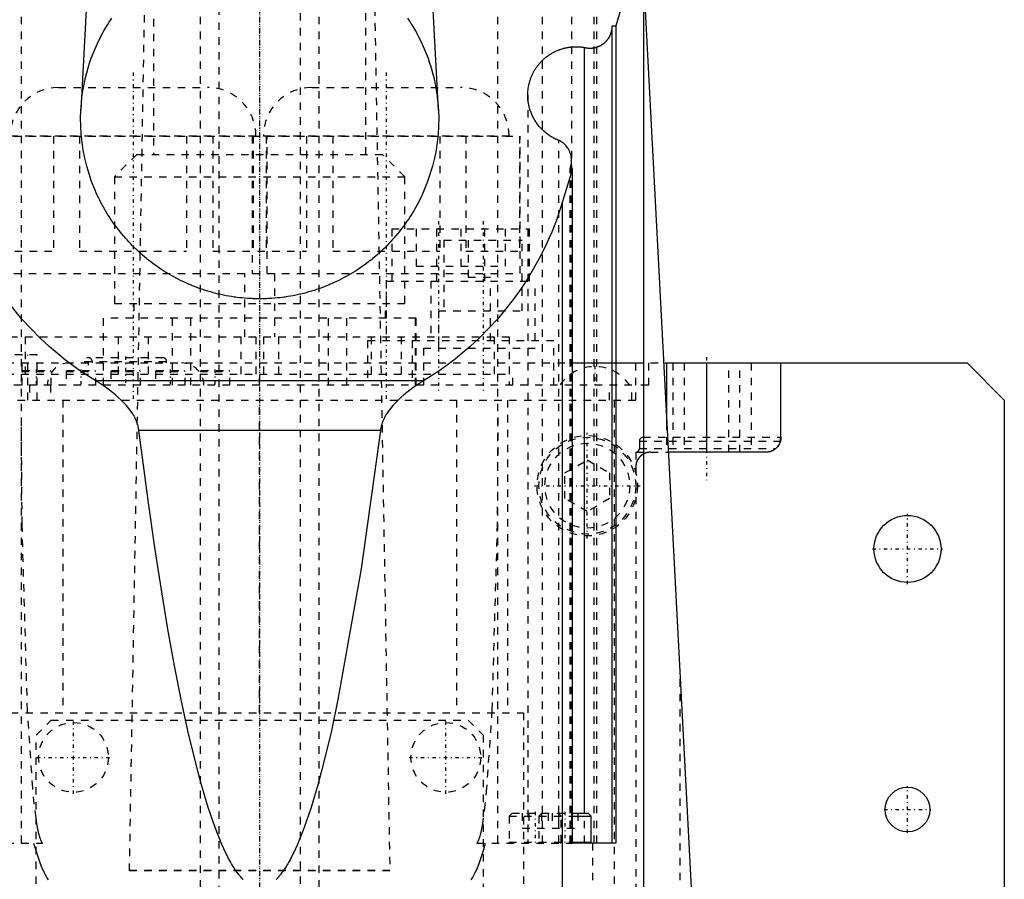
# Model space of a CAD drawing. Extents: x -100 to 100, y -58 to 429.
# Tile 10 of 12: x -32 to 100, y 87 to 202. Entities that reach past the tile are written whole.
import ezdxf

# ---------------------------------------------------------------- set-up
doc = ezdxf.new("R2010")
doc.units = 0
doc.linetypes.add('CENTER', pattern=[1.5, 0.45, -0.5, 0.05, -0.5])
doc.linetypes.add('DASHED', pattern=[2, 1, -1])
for name, color, linetype in [('AM_0', 7, 'CONTINUOUS'), ('AM_3', 7, 'DASHED'), ('AM_7', 7, 'CENTER')]:
    doc.layers.add(name, color=color, linetype=linetype)

msp = doc.modelspace()

# ---------------------------------------------------------------- linework, layer by layer
at = {"layer": 'AM_0', "color": 7, "linetype": 'CONTINUOUS'}
for p, q in [((58, 85.5), (50.81, 222.76)), ((-22.57, 217.5), (-24.01, 189.97)), ((24.01, 189.97), (22.57, 217.5)), ((51.32, 212.9), (47.82, 201.29)), ((51.58, 36.5), (51.58, 207.93)), ((47.36, 91.5), (47.36, 201.29)), ((47.36, 201.29), (47.82, 201.29)), ((47.82, 201.29), (47.82, 91.5)), ((43.63, 95.5), (43.63, 198.38)), ((41.89, 182.09), (41.89, 183.18)), ((42.01, 182.05), (40.68, 177.66)), ((42.01, 182.05), (41.71, 182.15)), ((42.01, 91.5), (42.01, 182.05)), ((40.68, 36.5), (40.68, 177.66)), ((42.01, 156), (50.5, 156)), ((54.43, 156), (95, 156)), ((54.64, 156), (54.64, 148.01)), ((60, 156), (60, 144)), ((70, 146), (70, 156)), ((95, 156), (100, 151)), ((22, 153.57), (-22, 153.57)), ((100, 151), (100, 32)), ((16.22, 146.91), (-16.22, 146.91)), ((69.99, 146), (70, 146)), ((68, 144), (54.97, 144)), ((42.01, 95.5), (44.1, 95.5)), ((44.5, 95.1), (44.1, 95.5)), ((42.01, 95.1), (44.5, 95.1)), ((44.5, 91.6), (44.5, 95.1)), ((42.01, 91.6), (44.5, 91.6)), ((47.82, 91.5), (42.01, 91.5))]:
    msp.add_line(p, q, dxfattribs=at)
for points in [[(43.63, 198.38, 0), (43.66, 198.37, 0), (43.71, 198.36, 0), (43.75, 198.35, 0), (43.78, 198.34, 0), (43.8, 198.34, 0), (43.85, 198.33, 0), (43.9, 198.32, 0), (43.95, 198.31, 0), (44, 198.31, 0), (44.05, 198.3, 0), (44.08, 198.3, 0), (44.1, 198.3, 0), (44.15, 198.29, 0), (44.2, 198.29, 0), (44.26, 198.29, 0), (44.31, 198.29, 0), (44.36, 198.29, 0), (44.38, 198.29, 0), (44.41, 198.29, 0), (44.46, 198.29, 0), (44.51, 198.29, 0), (44.53, 198.29, 0), (44.56, 198.29, 0), (44.61, 198.3, 0), (44.66, 198.3, 0), (44.68, 198.3, 0), (44.71, 198.31, 0), (44.76, 198.31, 0), (44.81, 198.32, 0), (44.86, 198.33, 0), (44.91, 198.34, 0), (44.96, 198.35, 0), (44.98, 198.35, 0), (45.01, 198.36, 0), (45.06, 198.37, 0), (45.1, 198.38, 0), (45.15, 198.39, 0), (45.2, 198.41, 0), (45.25, 198.42, 0), (45.27, 198.43, 0), (45.3, 198.44, 0), (45.35, 198.45, 0), (45.39, 198.47, 0), (45.44, 198.49, 0), (45.49, 198.51, 0), (45.53, 198.53, 0), (45.56, 198.54, 0), (45.58, 198.55, 0), (45.63, 198.57, 0), (45.67, 198.59, 0), (45.72, 198.61, 0), (45.76, 198.64, 0), (45.81, 198.66, 0), (45.83, 198.67, 0), (45.85, 198.68, 0), (45.89, 198.71, 0), (45.94, 198.74, 0), (45.98, 198.76, 0), (46.02, 198.79, 0), (46.06, 198.82, 0), (46.08, 198.83, 0), (46.11, 198.85, 0), (46.15, 198.88, 0), (46.19, 198.91, 0), (46.21, 198.92, 0), (46.23, 198.94, 0), (46.27, 198.97, 0), (46.3, 199, 0), (46.32, 199.02, 0), (46.34, 199.04, 0), (46.38, 199.07, 0), (46.42, 199.1, 0), (46.45, 199.14, 0), (46.49, 199.17, 0), (46.52, 199.21, 0), (46.54, 199.23, 0), (46.56, 199.25, 0), (46.59, 199.28, 0), (46.63, 199.32, 0), (46.66, 199.36, 0), (46.69, 199.4, 0), (46.72, 199.44, 0), (46.74, 199.46, 0), (46.75, 199.48, 0), (46.78, 199.52, 0), (46.81, 199.56, 0), (46.84, 199.6, 0), (46.87, 199.64, 0), (46.9, 199.69, 0), (46.91, 199.71, 0), (46.92, 199.73, 0), (46.95, 199.77, 0), (46.97, 199.82, 0), (47, 199.86, 0), (47.02, 199.91, 0), (47.04, 199.95, 0), (47.06, 199.97, 0), (47.07, 200, 0), (47.09, 200.04, 0), (47.11, 200.09, 0), (47.13, 200.13, 0), (47.15, 200.18, 0), (47.17, 200.23, 0), (47.17, 200.25, 0), (47.18, 200.28, 0), (47.2, 200.32, 0), (47.22, 200.37, 0), (47.22, 200.4, 0), (47.23, 200.42, 0), (47.25, 200.47, 0), (47.26, 200.52, 0), (47.27, 200.54, 0), (47.27, 200.57, 0), (47.28, 200.61, 0), (47.29, 200.66, 0), (47.3, 200.71, 0), (47.31, 200.76, 0), (47.32, 200.81, 0), (47.33, 200.84, 0), (47.33, 200.86, 0), (47.34, 200.91, 0), (47.34, 200.96, 0), (47.35, 201.01, 0), (47.35, 201.06, 0), (47.35, 201.11, 0), (47.36, 201.14, 0), (47.36, 201.16, 0), (47.36, 201.21, 0), (47.36, 201.26, 0), (47.36, 201.29, 0)], [(36, 191.97, 0), (36.01, 192.29, 0), (36.07, 192.91, 0), (36.13, 193.28, 0), (36.15, 193.38, 0), (36.18, 193.48, 0), (36.19, 193.53, 0), (36.2, 193.58, 0), (36.23, 193.68, 0), (36.26, 193.79, 0), (36.27, 193.84, 0), (36.29, 193.89, 0), (36.32, 193.99, 0), (36.35, 194.09, 0), (36.37, 194.14, 0), (36.39, 194.19, 0), (36.43, 194.28, 0), (36.46, 194.38, 0), (36.5, 194.48, 0), (36.54, 194.58, 0), (36.59, 194.67, 0), (36.61, 194.72, 0), (36.63, 194.77, 0), (36.68, 194.86, 0), (36.73, 194.96, 0), (36.77, 195.05, 0), (36.82, 195.14, 0), (36.88, 195.23, 0), (36.9, 195.28, 0), (36.93, 195.32, 0), (36.98, 195.41, 0), (37.04, 195.5, 0), (37.1, 195.59, 0), (37.16, 195.68, 0), (37.22, 195.76, 0), (37.25, 195.81, 0), (37.28, 195.85, 0), (37.34, 195.93, 0), (37.41, 196.01, 0), (37.47, 196.1, 0), (37.54, 196.18, 0), (37.61, 196.26, 0), (37.65, 196.3, 0), (37.68, 196.34, 0), (37.75, 196.41, 0), (37.82, 196.49, 0), (37.9, 196.56, 0), (37.97, 196.64, 0), (38.05, 196.71, 0), (38.09, 196.75, 0), (38.13, 196.78, 0), (38.2, 196.85, 0), (38.28, 196.92, 0), (38.32, 196.96, 0), (38.36, 196.99, 0), (38.45, 197.06, 0), (38.53, 197.12, 0), (38.57, 197.15, 0), (38.61, 197.18, 0), (38.7, 197.25, 0), (38.78, 197.31, 0), (38.87, 197.37, 0), (38.96, 197.42, 0), (39.04, 197.48, 0), (39.09, 197.51, 0), (39.13, 197.54, 0), (39.22, 197.59, 0), (39.32, 197.64, 0), (39.41, 197.69, 0), (39.5, 197.74, 0), (39.59, 197.79, 0), (39.64, 197.81, 0), (39.69, 197.84, 0), (39.78, 197.88, 0), (39.88, 197.92, 0), (39.98, 197.97, 0), (40.07, 198.01, 0), (40.17, 198.04, 0), (40.22, 198.06, 0), (40.27, 198.08, 0), (40.37, 198.12, 0), (40.47, 198.15, 0), (40.57, 198.18, 0), (40.67, 198.21, 0), (40.77, 198.24, 0), (40.82, 198.26, 0), (40.87, 198.27, 0), (40.97, 198.29, 0), (41.08, 198.32, 0), (41.18, 198.34, 0), (41.28, 198.36, 0), (41.38, 198.38, 0), (41.44, 198.39, 0), (41.49, 198.4, 0), (41.59, 198.41, 0), (41.7, 198.43, 0), (41.75, 198.43, 0), (41.8, 198.44, 0), (41.9, 198.45, 0), (42.01, 198.46, 0), (42.06, 198.46, 0), (42.11, 198.46, 0), (42.22, 198.47, 0), (42.32, 198.47, 0), (42.43, 198.48, 0), (42.53, 198.48, 0), (42.64, 198.47, 0), (42.69, 198.47, 0), (42.74, 198.47, 0), (42.85, 198.47, 0), (42.95, 198.46, 0), (43.06, 198.45, 0), (43.16, 198.44, 0), (43.27, 198.43, 0), (43.32, 198.42, 0), (43.37, 198.42, 0), (43.48, 198.4, 0), (43.58, 198.39, 0), (43.63, 198.38, 0)], [(40.18, 185.89, 0), (40.15, 185.9, 0), (40.08, 185.93, 0), (40.02, 185.96, 0), (39.98, 185.97, 0), (39.95, 185.99, 0), (39.88, 186.01, 0), (39.82, 186.04, 0), (39.75, 186.07, 0), (39.68, 186.11, 0), (39.62, 186.14, 0), (39.59, 186.15, 0), (39.55, 186.17, 0), (39.49, 186.2, 0), (39.42, 186.24, 0), (39.36, 186.27, 0), (39.3, 186.31, 0), (39.23, 186.34, 0), (39.2, 186.36, 0), (39.17, 186.38, 0), (39.11, 186.42, 0), (39.05, 186.46, 0), (39.02, 186.48, 0), (38.99, 186.5, 0), (38.93, 186.54, 0), (38.87, 186.58, 0), (38.84, 186.6, 0), (38.81, 186.62, 0), (38.75, 186.66, 0), (38.69, 186.7, 0), (38.48, 186.85, 0), (38.15, 187.13, 0), (37.84, 187.44, 0), (37.54, 187.76, 0), (37.27, 188.1, 0), (37.15, 188.28, 0), (37.03, 188.46, 0), (36.8, 188.84, 0), (36.61, 189.22, 0), (36.44, 189.63, 0), (36.29, 190.04, 0), (36.18, 190.46, 0), (36.13, 190.67, 0), (36.09, 190.88, 0), (36.03, 191.32, 0), (36, 191.75, 0), (36, 191.97, 0)], [(0, 164.6, 0), (-0.18, 164.6, 0), (-0.54, 164.61, 0), (-0.9, 164.62, 0), (-1.08, 164.63, 0), (-1.26, 164.63, 0), (-1.63, 164.66, 0), (-1.99, 164.68, 0), (-2.35, 164.72, 0), (-2.7, 164.75, 0), (-3.06, 164.8, 0), (-3.24, 164.82, 0), (-3.42, 164.85, 0), (-3.78, 164.9, 0), (-4.14, 164.96, 0), (-4.49, 165.02, 0), (-4.85, 165.1, 0), (-5.2, 165.17, 0), (-5.38, 165.21, 0), (-5.55, 165.25, 0), (-5.9, 165.34, 0), (-6.25, 165.43, 0), (-6.43, 165.48, 0), (-6.6, 165.53, 0), (-6.95, 165.63, 0), (-7.29, 165.74, 0), (-7.46, 165.79, 0), (-7.64, 165.85, 0), (-7.98, 165.97, 0), (-8.32, 166.09, 0), (-8.66, 166.22, 0), (-8.99, 166.35, 0), (-9.33, 166.49, 0), (-9.49, 166.56, 0), (-9.66, 166.63, 0), (-9.99, 166.78, 0), (-10.32, 166.93, 0), (-10.64, 167.09, 0), (-10.96, 167.25, 0), (-11.28, 167.42, 0), (-11.44, 167.51, 0), (-11.6, 167.59, 0), (-11.92, 167.77, 0), (-12.23, 167.95, 0), (-12.54, 168.14, 0), (-12.85, 168.33, 0), (-13.15, 168.52, 0), (-13.3, 168.62, 0), (-13.45, 168.73, 0), (-13.75, 168.93, 0), (-14.05, 169.14, 0), (-14.34, 169.35, 0), (-14.63, 169.57, 0), (-14.91, 169.79, 0), (-15.05, 169.91, 0), (-15.19, 170.02, 0), (-15.47, 170.25, 0), (-15.75, 170.49, 0), (-16.02, 170.73, 0), (-16.28, 170.97, 0), (-16.55, 171.22, 0), (-16.68, 171.34, 0), (-16.81, 171.47, 0), (-17.07, 171.72, 0), (-17.32, 171.98, 0), (-17.44, 172.11, 0), (-17.57, 172.25, 0), (-17.81, 172.51, 0), (-18.05, 172.78, 0), (-18.17, 172.92, 0), (-18.29, 173.06, 0), (-18.52, 173.33, 0), (-18.75, 173.61, 0), (-18.97, 173.9, 0), (-19.19, 174.19, 0), (-19.41, 174.48, 0), (-19.52, 174.62, 0), (-19.62, 174.77, 0), (-19.83, 175.07, 0), (-20.03, 175.37, 0), (-20.23, 175.67, 0), (-20.42, 175.98, 0), (-20.61, 176.29, 0), (-20.7, 176.44, 0), (-20.79, 176.6, 0), (-20.97, 176.91, 0), (-21.15, 177.23, 0), (-21.32, 177.55, 0), (-21.48, 177.87, 0), (-21.64, 178.2, 0), (-21.72, 178.36, 0), (-21.8, 178.52, 0), (-21.95, 178.85, 0), (-22.09, 179.19, 0), (-22.56, 180.36, 0), (-23.22, 182.43, 0), (-23.48, 183.49, 0), (-23.69, 184.56, 0), (-23.96, 186.71, 0), (-24.05, 188.88, 0), (-24.01, 189.97, 0)], [(24.01, 189.97, 0), (24.05, 188.88, 0), (23.96, 186.71, 0), (23.69, 184.56, 0), (23.48, 183.49, 0), (23.22, 182.43, 0), (22.56, 180.36, 0), (21.72, 178.36, 0), (21.15, 177.23, 0), (20.97, 176.91, 0), (20.79, 176.6, 0), (20.7, 176.44, 0), (20.61, 176.29, 0), (20.42, 175.98, 0), (20.23, 175.67, 0), (20.03, 175.37, 0), (19.83, 175.07, 0), (19.62, 174.77, 0), (19.52, 174.62, 0), (19.41, 174.48, 0), (19.19, 174.19, 0), (18.97, 173.9, 0), (18.75, 173.61, 0), (18.52, 173.33, 0), (18.29, 173.06, 0), (18.17, 172.92, 0), (18.05, 172.78, 0), (17.81, 172.51, 0), (17.57, 172.25, 0), (17.44, 172.11, 0), (17.32, 171.98, 0), (17.07, 171.72, 0), (16.81, 171.47, 0), (16.68, 171.34, 0), (16.55, 171.22, 0), (16.28, 170.97, 0), (16.02, 170.73, 0), (15.75, 170.49, 0), (15.47, 170.25, 0), (15.19, 170.02, 0), (15.05, 169.91, 0), (14.91, 169.79, 0), (14.63, 169.57, 0), (14.34, 169.35, 0), (14.05, 169.14, 0), (13.75, 168.93, 0), (13.45, 168.73, 0), (13.3, 168.62, 0), (13.15, 168.52, 0), (12.85, 168.33, 0), (12.54, 168.14, 0), (12.23, 167.95, 0), (11.92, 167.77, 0), (11.6, 167.59, 0), (11.44, 167.51, 0), (11.28, 167.42, 0), (10.96, 167.25, 0), (10.64, 167.09, 0), (10.32, 166.93, 0), (9.99, 166.78, 0), (9.66, 166.63, 0), (9.49, 166.56, 0), (9.33, 166.49, 0), (8.99, 166.35, 0), (8.66, 166.22, 0), (8.32, 166.09, 0), (7.98, 165.97, 0), (7.64, 165.85, 0), (7.46, 165.79, 0), (7.29, 165.74, 0), (6.95, 165.63, 0), (6.6, 165.53, 0), (6.43, 165.48, 0), (6.25, 165.43, 0), (5.9, 165.34, 0), (5.55, 165.25, 0), (5.38, 165.21, 0), (5.2, 165.17, 0), (4.85, 165.1, 0), (4.49, 165.02, 0), (4.14, 164.96, 0), (3.78, 164.9, 0), (3.42, 164.85, 0), (3.24, 164.82, 0), (3.06, 164.8, 0), (2.7, 164.75, 0), (2.35, 164.72, 0), (1.99, 164.68, 0), (1.63, 164.66, 0), (1.26, 164.63, 0), (1.08, 164.63, 0), (0.9, 164.62, 0), (0.54, 164.61, 0), (0.18, 164.6, 0), (0, 164.6, 0)], [(41.89, 183.18, 0), (41.89, 183.28, 0), (41.88, 183.46, 0), (41.85, 183.65, 0), (41.84, 183.74, 0), (41.82, 183.83, 0), (41.77, 184.01, 0), (41.71, 184.19, 0), (41.65, 184.37, 0), (41.57, 184.54, 0), (41.48, 184.7, 0), (41.43, 184.78, 0), (41.38, 184.86, 0), (41.27, 185.01, 0), (41.15, 185.16, 0), (41.02, 185.3, 0), (40.88, 185.42, 0), (40.74, 185.55, 0), (40.67, 185.6, 0), (40.59, 185.66, 0), (40.43, 185.76, 0), (40.34, 185.81, 0), (40.31, 185.83, 0), (40.28, 185.84, 0), (40.27, 185.85, 0), (40.25, 185.86, 0), (40.23, 185.87, 0), (40.2, 185.88, 0), (40.18, 185.89, 0)], [(41.71, 182.15, 0), (41.72, 182.18, 0), (41.74, 182.24, 0), (41.76, 182.29, 0), (41.76, 182.32, 0), (41.77, 182.35, 0), (41.79, 182.4, 0), (41.8, 182.46, 0), (41.82, 182.52, 0), (41.83, 182.57, 0), (41.84, 182.63, 0), (41.84, 182.66, 0), (41.85, 182.69, 0), (41.86, 182.75, 0), (41.87, 182.8, 0), (41.87, 182.86, 0), (41.88, 182.92, 0), (41.88, 182.98, 0), (41.88, 183.01, 0), (41.89, 183.04, 0), (41.89, 183.09, 0), (41.89, 183.15, 0), (41.89, 183.18, 0)], [(-22, 153.57, 0), (-22.73, 154.02, 0), (-24.18, 154.98, 0), (-25.58, 155.99, 0), (-26.27, 156.52, 0), (-26.94, 157.07, 0), (-28.26, 158.19, 0), (-29.53, 159.37, 0), (-30.75, 160.6, 0), (-31.92, 161.88, 0), (-33.03, 163.2, 0), (-33.57, 163.88, 0), (-34.09, 164.57, 0), (-35.1, 165.98, 0), (-36.05, 167.43, 0), (-36.93, 168.92, 0), (-37.76, 170.44, 0), (-38.52, 172, 0), (-38.88, 172.79, 0), (-39.22, 173.58, 0), (-39.86, 175.19, 0), (-40.42, 176.83, 0), (-40.68, 177.66, 0)], [(40.68, 177.66, 0), (40.42, 176.83, 0), (39.86, 175.19, 0), (39.22, 173.58, 0), (38.88, 172.79, 0), (38.52, 172, 0), (37.76, 170.44, 0), (36.93, 168.92, 0), (36.05, 167.43, 0), (35.1, 165.98, 0), (34.09, 164.57, 0), (33.57, 163.88, 0), (33.03, 163.2, 0), (31.92, 161.88, 0), (30.75, 160.6, 0), (29.53, 159.37, 0), (28.26, 158.19, 0), (26.94, 157.07, 0), (26.27, 156.52, 0), (25.58, 155.99, 0), (24.18, 154.98, 0), (22.73, 154.02, 0), (22, 153.57, 0)], [(-16.22, 146.91, 0), (-16.23, 146.96, 0), (-16.24, 147.04, 0), (-16.25, 147.13, 0), (-16.26, 147.17, 0), (-16.26, 147.21, 0), (-16.28, 147.29, 0), (-16.3, 147.38, 0), (-16.31, 147.46, 0), (-16.33, 147.54, 0), (-16.35, 147.62, 0), (-16.37, 147.66, 0), (-16.38, 147.7, 0), (-16.4, 147.78, 0), (-16.43, 147.86, 0), (-16.45, 147.94, 0), (-16.48, 148.02, 0), (-16.51, 148.09, 0), (-16.52, 148.13, 0), (-16.54, 148.17, 0), (-16.57, 148.25, 0), (-16.6, 148.32, 0), (-16.62, 148.36, 0), (-16.64, 148.4, 0), (-16.67, 148.47, 0), (-16.71, 148.55, 0), (-16.73, 148.59, 0), (-16.75, 148.62, 0), (-16.78, 148.7, 0), (-16.82, 148.77, 0), (-16.86, 148.85, 0), (-16.9, 148.92, 0), (-16.95, 148.99, 0), (-16.97, 149.03, 0), (-16.99, 149.06, 0), (-17.03, 149.13, 0), (-17.08, 149.2, 0), (-17.24, 149.45, 0), (-17.55, 149.86, 0), (-17.88, 150.26, 0), (-18.23, 150.64, 0), (-18.41, 150.83, 0), (-18.6, 151.01, 0), (-18.98, 151.36, 0), (-19.37, 151.7, 0), (-19.77, 152.03, 0), (-20.17, 152.34, 0), (-20.57, 152.63, 0), (-20.77, 152.77, 0), (-20.97, 152.91, 0), (-21.38, 153.18, 0), (-21.79, 153.44, 0), (-22, 153.57, 0)], [(22, 153.57, 0), (21.79, 153.44, 0), (21.38, 153.18, 0), (20.97, 152.91, 0), (20.77, 152.77, 0), (20.57, 152.63, 0), (20.17, 152.34, 0), (19.77, 152.03, 0), (19.37, 151.7, 0), (18.98, 151.36, 0), (18.6, 151.01, 0), (18.41, 150.83, 0), (18.23, 150.64, 0), (17.88, 150.26, 0), (17.55, 149.86, 0), (17.24, 149.45, 0), (17.08, 149.2, 0), (17.03, 149.13, 0), (16.99, 149.06, 0), (16.97, 149.03, 0), (16.95, 148.99, 0), (16.9, 148.92, 0), (16.86, 148.85, 0), (16.82, 148.77, 0), (16.78, 148.7, 0), (16.75, 148.62, 0), (16.73, 148.59, 0), (16.71, 148.55, 0), (16.67, 148.47, 0), (16.64, 148.4, 0), (16.62, 148.36, 0), (16.6, 148.32, 0), (16.57, 148.25, 0), (16.54, 148.17, 0), (16.52, 148.13, 0), (16.51, 148.09, 0), (16.48, 148.02, 0), (16.45, 147.94, 0), (16.43, 147.86, 0), (16.4, 147.78, 0), (16.38, 147.7, 0), (16.37, 147.66, 0), (16.35, 147.62, 0), (16.33, 147.54, 0), (16.31, 147.46, 0), (16.3, 147.38, 0), (16.28, 147.29, 0), (16.26, 147.21, 0), (16.26, 147.17, 0), (16.25, 147.13, 0), (16.24, 147.04, 0), (16.23, 146.96, 0), (16.22, 146.91, 0)], [(-2.23, 86.62, 0), (-2.31, 86.7, 0), (-2.39, 86.78, 0), (-2.54, 86.95, 0), (-2.7, 87.13, 0), (-2.77, 87.23, 0), (-2.85, 87.32, 0), (-3, 87.53, 0), (-3.16, 87.74, 0), (-3.23, 87.85, 0), (-3.31, 87.96, 0), (-3.46, 88.2, 0), (-3.62, 88.44, 0), (-3.77, 88.7, 0), (-3.92, 88.97, 0), (-4.08, 89.24, 0), (-4.15, 89.38, 0), (-4.23, 89.53, 0), (-4.38, 89.83, 0), (-4.54, 90.14, 0), (-5.07, 91.3, 0), (-5.99, 93.6, 0), (-6.91, 96.28, 0), (-7.82, 99.33, 0), (-8.27, 101, 0), (-8.72, 102.77, 0), (-9.63, 106.58, 0), (-10.52, 110.76, 0), (-11.42, 115.31, 0), (-12.31, 120.24, 0), (-13.19, 125.53, 0), (-13.63, 128.32, 0), (-14.06, 131.19, 0), (-14.93, 137.21, 0), (-15.8, 143.59, 0), (-16.22, 146.91, 0)], [(16.22, 146.91, 0), (13.63, 128.32, 0), (10.52, 110.76, 0), (9.63, 106.58, 0), (8.72, 102.77, 0), (8.27, 101, 0), (7.82, 99.33, 0), (6.91, 96.28, 0), (5.99, 93.6, 0), (5.07, 91.3, 0), (4.54, 90.14, 0), (4.38, 89.83, 0), (4.23, 89.53, 0), (4.15, 89.38, 0), (4.08, 89.24, 0), (3.92, 88.97, 0), (3.77, 88.7, 0), (3.62, 88.44, 0), (3.46, 88.2, 0), (3.31, 87.96, 0), (3.23, 87.85, 0), (3.16, 87.74, 0), (3, 87.53, 0), (2.85, 87.32, 0), (2.77, 87.23, 0), (2.7, 87.13, 0), (2.54, 86.95, 0), (2.39, 86.78, 0), (2.31, 86.7, 0), (2.23, 86.62, 0)], [(69.95, 145.56, 0), (69.93, 145.49, 0), (69.9, 145.37, 0), (69.85, 145.24, 0), (69.82, 145.18, 0), (69.79, 145.12, 0), (69.73, 145, 0), (69.66, 144.88, 0), (69.57, 144.77, 0), (69.48, 144.66, 0), (69.38, 144.55, 0), (69.33, 144.5, 0), (69.27, 144.46, 0), (69.15, 144.37, 0), (69.02, 144.28, 0), (68.89, 144.21, 0), (68.75, 144.14, 0), (68.59, 144.09, 0), (68.51, 144.07, 0), (68.43, 144.05, 0), (68.27, 144.02, 0), (68.09, 144, 0), (68, 144, 0)], [(70, 146, 0), (70, 146, 0), (70, 146, 0), (70, 146, 0), (70, 146, 0), (70, 146, 0), (70, 146, 0), (70, 146, 0), (70, 146, 0), (70, 146, 0), (70, 146, 0), (70, 146, 0), (70, 146, 0), (70, 145.99, 0), (70, 145.99, 0), (70, 145.99, 0), (70, 145.99, 0), (70, 145.99, 0), (70, 145.99, 0), (70, 145.99, 0), (70, 145.99, 0), (70, 145.98, 0), (70, 145.98, 0), (70, 145.98, 0), (70, 145.98, 0), (70, 145.98, 0), (70, 145.98, 0), (70, 145.98, 0), (70, 145.97, 0), (70, 145.97, 0), (70, 145.97, 0), (70, 145.97, 0), (70, 145.96, 0), (70, 145.96, 0), (70, 145.96, 0), (70, 145.96, 0), (70, 145.95, 0), (70, 145.95, 0), (70, 145.95, 0), (70, 145.94, 0), (70, 145.94, 0), (70, 145.94, 0), (70, 145.94, 0), (70, 145.93, 0), (70, 145.93, 0), (70, 145.93, 0), (70, 145.92, 0), (70, 145.92, 0), (70, 145.92, 0), (70, 145.91, 0), (70, 145.91, 0), (70, 145.91, 0), (70, 145.9, 0), (70, 145.9, 0), (70, 145.89, 0), (70, 145.89, 0), (70, 145.89, 0), (70, 145.88, 0), (70, 145.88, 0), (70, 145.87, 0), (70, 145.87, 0), (70, 145.87, 0), (70, 145.86, 0), (70, 145.86, 0), (69.99, 145.85, 0), (69.99, 145.85, 0), (69.99, 145.85, 0), (69.99, 145.84, 0), (69.99, 145.84, 0), (69.99, 145.84, 0), (69.99, 145.83, 0), (69.99, 145.83, 0), (69.99, 145.82, 0), (69.99, 145.82, 0), (69.99, 145.81, 0), (69.99, 145.81, 0), (69.99, 145.8, 0), (69.99, 145.8, 0), (69.99, 145.79, 0), (69.99, 145.79, 0), (69.99, 145.78, 0), (69.99, 145.78, 0), (69.99, 145.77, 0), (69.99, 145.77, 0), (69.99, 145.76, 0), (69.99, 145.76, 0), (69.98, 145.75, 0), (69.98, 145.75, 0), (69.98, 145.74, 0), (69.98, 145.73, 0), (69.98, 145.73, 0), (69.98, 145.73, 0), (69.98, 145.72, 0), (69.98, 145.71, 0), (69.98, 145.71, 0), (69.98, 145.7, 0), (69.98, 145.69, 0), (69.98, 145.69, 0), (69.98, 145.69, 0), (69.97, 145.68, 0), (69.97, 145.67, 0), (69.97, 145.66, 0), (69.97, 145.66, 0), (69.97, 145.65, 0), (69.97, 145.65, 0), (69.97, 145.64, 0), (69.97, 145.64, 0), (69.97, 145.63, 0), (69.96, 145.63, 0), (69.96, 145.62, 0), (69.96, 145.62, 0), (69.96, 145.61, 0), (69.96, 145.6, 0), (69.96, 145.6, 0), (69.96, 145.59, 0), (69.96, 145.59, 0), (69.96, 145.58, 0), (69.95, 145.57, 0), (69.95, 145.57, 0), (69.95, 145.56, 0), (69.95, 145.56, 0), (69.95, 145.55, 0), (69.95, 145.54, 0), (69.95, 145.54, 0), (69.94, 145.53, 0), (69.94, 145.52, 0), (69.94, 145.52, 0), (69.94, 145.52, 0), (69.94, 145.51, 0), (69.94, 145.5, 0), (69.94, 145.5, 0)], [(69.95, 145.56, 0), (69.95, 145.56, 0), (69.95, 145.57, 0), (69.95, 145.57, 0), (69.95, 145.58, 0), (69.95, 145.58, 0), (69.95, 145.59, 0), (69.95, 145.59, 0), (69.95, 145.6, 0), (69.95, 145.61, 0), (69.95, 145.61, 0), (69.95, 145.62, 0), (69.95, 145.62, 0), (69.95, 145.63, 0), (69.95, 145.63, 0), (69.95, 145.64, 0), (69.95, 145.65, 0), (69.95, 145.65, 0), (69.95, 145.66, 0), (69.95, 145.66, 0), (69.95, 145.67, 0), (69.95, 145.67, 0), (69.95, 145.68, 0), (69.95, 145.68, 0), (69.95, 145.68, 0), (69.95, 145.69, 0), (69.95, 145.69, 0), (69.95, 145.7, 0), (69.95, 145.7, 0), (69.95, 145.71, 0), (69.95, 145.72, 0), (69.95, 145.72, 0), (69.96, 145.73, 0), (69.96, 145.73, 0), (69.96, 145.73, 0), (69.96, 145.74, 0), (69.96, 145.75, 0), (69.96, 145.75, 0), (69.96, 145.76, 0), (69.96, 145.76, 0), (69.96, 145.77, 0), (69.96, 145.77, 0), (69.96, 145.78, 0), (69.96, 145.78, 0), (69.96, 145.79, 0), (69.96, 145.79, 0), (69.96, 145.8, 0), (69.96, 145.8, 0), (69.96, 145.8, 0), (69.96, 145.81, 0), (69.96, 145.81, 0), (69.96, 145.82, 0), (69.96, 145.82, 0), (69.96, 145.83, 0), (69.96, 145.83, 0), (69.96, 145.83, 0), (69.96, 145.84, 0), (69.96, 145.84, 0), (69.96, 145.85, 0), (69.96, 145.85, 0), (69.96, 145.86, 0), (69.96, 145.86, 0), (69.96, 145.86, 0), (69.96, 145.87, 0), (69.97, 145.87, 0), (69.97, 145.87, 0), (69.97, 145.88, 0), (69.97, 145.88, 0), (69.97, 145.88, 0), (69.97, 145.89, 0), (69.97, 145.89, 0), (69.97, 145.89, 0), (69.97, 145.9, 0), (69.97, 145.9, 0), (69.97, 145.9, 0), (69.97, 145.91, 0), (69.97, 145.91, 0), (69.97, 145.91, 0), (69.97, 145.92, 0), (69.97, 145.92, 0), (69.97, 145.92, 0), (69.97, 145.93, 0), (69.97, 145.93, 0), (69.97, 145.93, 0), (69.97, 145.93, 0), (69.97, 145.94, 0), (69.97, 145.94, 0), (69.97, 145.94, 0), (69.97, 145.95, 0), (69.97, 145.95, 0), (69.97, 145.95, 0), (69.97, 145.95, 0), (69.98, 145.96, 0), (69.98, 145.96, 0), (69.98, 145.96, 0), (69.98, 145.96, 0), (69.98, 145.97, 0), (69.98, 145.97, 0), (69.98, 145.97, 0), (69.98, 145.97, 0), (69.98, 145.97, 0), (69.98, 145.98, 0), (69.98, 145.98, 0), (69.98, 145.98, 0), (69.98, 145.98, 0), (69.98, 145.98, 0), (69.98, 145.98, 0), (69.98, 145.98, 0), (69.98, 145.99, 0), (69.98, 145.99, 0), (69.98, 145.99, 0), (69.98, 145.99, 0), (69.98, 145.99, 0), (69.98, 145.99, 0), (69.98, 145.99, 0), (69.98, 145.99, 0), (69.98, 145.99, 0), (69.98, 146, 0), (69.98, 146, 0), (69.98, 146, 0), (69.98, 146, 0), (69.98, 146, 0), (69.99, 146, 0), (69.99, 146, 0), (69.99, 146, 0), (69.99, 146, 0), (69.99, 146, 0), (69.99, 146, 0), (69.99, 146, 0), (69.99, 146, 0), (69.99, 146, 0)], [(69.32, 144.5, 0), (69.31, 144.49, 0), (69.27, 144.46, 0), (69.24, 144.43, 0), (69.22, 144.41, 0), (69.2, 144.4, 0), (69.16, 144.37, 0), (69.12, 144.35, 0), (69.08, 144.32, 0), (69.04, 144.29, 0), (69.01, 144.27, 0), (68.98, 144.26, 0), (68.96, 144.25, 0), (68.92, 144.23, 0), (68.88, 144.21, 0), (68.84, 144.19, 0), (68.8, 144.17, 0), (68.77, 144.15, 0), (68.75, 144.14, 0), (68.73, 144.14, 0), (68.69, 144.12, 0), (68.65, 144.11, 0), (68.63, 144.1, 0)]]:
    msp.add_polyline3d(points, dxfattribs=at)
for centre, radius in [((87, 131), 4.5), ((87, 96), 3)]:
    msp.add_circle(centre, radius, dxfattribs=at)
for centre, radius, start, end in [((68, 146), 2, 311.4096, 345.5225), ((44.4, 91.6), 0.1, 270, 0)]:
    msp.add_arc(centre, radius, start, end, dxfattribs=at)
at = {"layer": 'AM_3', "color": 6, "linetype": 'DASHED'}
for p, q in [((-5.5, 287.75), (-5.5, -42)), ((5.5, -42), (5.5, 287.75)), ((-14.25, 256.2), (-14.25, 184)), ((14.25, 184), (14.25, 256.2)), ((-8, 228.5), (-8, 1.5)), ((8, 1.5), (8, 228.5)), ((38, 91.5), (38, 227.5)), ((41.94, 91.5), (41.94, 227.5)), ((44.94, 91.5), (44.94, 227.5)), ((45.28, 91.5), (45.28, 227.5)), ((-32, 91.5), (-32, 225.85)), ((32, 91.5), (32, 225.85)), ((-17.48, 87.75), (-15.1, 223.62)), ((15.1, 223.62), (17.48, 87.75)), ((-27.01, 193), (-6.99, 193)), ((6.99, 193), (27.01, 193)), ((36, 191.97), (36, 91.5)), ((-35, 186.47), (35, 186.47)), ((-33.5, 186.51), (-0.5, 186.51)), ((-27.69, 186.47), (-27.69, 171)), ((-24.19, 186.47), (-24.19, 171)), ((-9.81, 186.47), (-9.81, 171)), ((-6.31, 186.47), (-6.31, 171)), ((-1, 186.47), (-1, 168)), ((-0.89, 186.47), (-0.89, 171)), ((-0.5, 186.47), (-0.5, 186.51)), ((0.5, 186.51), (0.5, 186.47)), ((0.5, 186.51), (33.5, 186.51)), ((0.89, 186.47), (0.89, 171)), ((1, 168), (1, 186.47)), ((6.31, 186.47), (6.31, 171)), ((9.81, 186.47), (9.81, 171)), ((24.19, 186.47), (24.19, 171)), ((27.69, 186.47), (27.69, 171)), ((33.5, 186.47), (33.5, 186.51)), ((34.89, 186.47), (34.89, 171)), ((35, 168), (35, 186.47)), ((40.18, 91.5), (40.18, 185.89)), ((-16.5, 184), (-19.5, 181)), ((-16.5, 184), (16.5, 184)), ((19.5, 181), (16.5, 184)), ((41.71, 91.5), (41.71, 182.15)), ((41.89, 91.5), (41.89, 182.09)), ((-19.5, 181), (-19.5, 164)), ((-19.5, 181), (19.5, 181)), ((19.5, 164), (19.5, 181)), ((17.75, 174), (17.75, 167)), ((17.75, 174), (36.25, 174)), ((21, 174), (21, 169)), ((23.75, 174), (23.75, 167)), ((27, 174), (27, 169)), ((30.25, 167), (30.25, 174)), ((33, 169), (33, 174)), ((36.25, 167), (36.25, 174)), ((24.75, 172.5), (24.75, 163)), ((24.75, 172.5), (35.25, 172.5)), ((28, 172.5), (28, 167.5)), ((35.25, 163), (35.25, 172.5)), ((-34.89, 171), (-27.69, 171)), ((-24.19, 171), (-9.81, 171)), ((-6.31, 171), (6.31, 171)), ((9.81, 171), (24.19, 171)), ((27.69, 171), (34.89, 171)), ((-35, 168), (35, 168)), ((-2, 159.5), (-2, 168)), ((2, 168), (2, 159.5)), ((21, 169), (33, 169)), ((17, 167), (17, 159)), ((17, 167), (37, 167)), ((23, 167), (23, 159)), ((28, 167.5), (32, 167.5)), ((31, 159), (31, 167)), ((37, 159), (37, 167)), ((-19.5, 164), (19.5, 164)), ((-16.89, 164), (-16.89, 162)), ((16.89, 162), (16.89, 164)), ((24, 163), (24, 158)), ((24, 163), (36, 163)), ((-21, 162), (-21, 153)), ((21, 162), (-21, 162)), ((-20.95, 153), (-20.95, 162)), ((-11.7, 153), (-11.7, 162)), ((-9.26, 153), (-9.26, 162)), ((9.26, 153), (9.26, 162)), ((11.7, 153), (11.7, 162)), ((20.95, 153), (20.95, 162)), ((21, 153), (21, 162)), ((-33.5, 159.5), (-0.5, 159.5)), ((-31.48, 159.5), (-31.48, 154.5)), ((-19.02, 159.5), (-19.02, 154.5)), ((-14.98, 159.5), (-14.98, 154.5)), ((-2.52, 159.5), (-2.52, 154.5)), ((-0.5, 159.5), (-0.5, 154.5)), ((0.5, 159.5), (0.5, 154.5)), ((0.5, 159.5), (33.5, 159.5)), ((2.52, 159.5), (2.52, 154.5)), ((14.5, 159), (14.5, 153)), ((14.5, 159), (39.5, 159)), ((14.98, 159.5), (14.98, 154.5)), ((19.02, 159.5), (19.02, 154.5)), ((20.5, 159), (20.5, 153)), ((31.48, 159.5), (31.48, 154.5)), ((33.5, 159.5), (33.5, 153)), ((39.5, 153), (39.5, 159)), ((22, 158), (22, 153)), ((22, 158), (38, 158)), ((-29.89, 157.1), (-37.69, 157.1)), ((-31.88, 153), (-31.88, 157.1)), ((-31.13, 151), (-31.13, 157.1)), ((-31.12, 151), (-31.12, 157.1)), ((-29.89, 151), (-29.89, 157.1)), ((-23.5, 156.2), (-23.5, 156)), ((-23.5, 156.2), (-12.5, 156.2)), ((-13, 156.7), (-23, 156.7)), ((-22.5, 156.2), (-22.5, 156)), ((-13.5, 156), (-13.5, 156.2)), ((-12.5, 156), (-12.5, 156.2)), ((-42.01, 156), (42.01, 156)), ((-31.85, 155), (-32, 154.85)), ((-32, 154.85), (-28, 154.85)), ((-31.85, 155), (-28.15, 155)), ((-28, 154.85), (-28.15, 155)), ((-28, 153), (-28, 154.85)), ((-25.85, 155), (-26, 154.85)), ((-26, 154.85), (-26, 153)), ((-26, 154.85), (-22, 154.85)), ((-25.85, 155), (-22.15, 155)), ((-22, 154.85), (-22.15, 155)), ((-22, 153), (-22, 154.85)), ((-19.85, 155), (-20, 154.85)), ((-20, 154.85), (-20, 153)), ((-20, 154.85), (-16, 154.85)), ((-19.85, 155), (-16.15, 155)), ((-16, 154.85), (-16.15, 155)), ((-16, 153), (-16, 154.85)), ((-13.85, 155), (-14, 154.85)), ((-14, 154.85), (-14, 153)), ((-14, 154.85), (-10, 154.85)), ((-13.85, 155), (-10.15, 155)), ((-10, 154.85), (-10.15, 155)), ((-10, 153), (-10, 154.85)), ((-7.85, 155), (-8, 154.85)), ((-8, 154.85), (-4, 154.85)), ((-7.85, 155), (-4.15, 155)), ((-4, 154.85), (-4.15, 155)), ((-4, 153), (-4, 154.85)), ((50.5, 156), (54.43, 156)), ((50.5, 151), (50.5, 156)), ((52.21, 156), (52.21, 153)), ((55.5, 156), (55.5, 144)), ((57, 156), (57, 144)), ((63, 144), (63, 156)), ((64.5, 144), (64.5, 156)), ((66, 156), (66, 144)), ((-34, 154.5), (34, 154.5)), ((0, 153), (0, 154.5)), ((34, 153), (34, 154.5)), ((50, 153), (-50, 153)), ((-30.91, 153), (-30.91, 151)), ((-28.1, 153), (-28.1, 151)), ((47, 151), (47, 153)), ((50, 151), (50, 153)), ((52.21, 153), (50.5, 153)), ((-50.5, 151), (50.5, 151)), ((-26.42, 151), (-26.42, 109)), ((0, 109), (0, 151)), ((26.42, 151), (26.42, 109)), ((33.3, 151), (33.3, 109)), ((47.59, 151), (47.59, 39)), ((54.64, 148.01), (54.64, 144)), ((51, 145.5), (51, 144.5)), ((51, 145.5), (69.94, 145.5)), ((51.5, 146), (69.99, 146)), ((51, 144.5), (69.32, 144.5)), ((41, 141.23), (44, 142.96)), ((44, 142.96), (47, 141.23)), ((50.5, 144), (50.5, 142.5)), ((50.5, 144), (54.97, 144)), ((50.5, 142.5), (50.56, 142.5)), ((50.5, 142), (50.5, 39)), ((41, 137.77), (41, 141.23)), ((47, 141.23), (47, 137.77)), ((44, 136.04), (41, 137.77)), ((47, 137.77), (44, 136.04)), ((56.48, 36.5), (56.48, 114.58)), ((-35.44, 109), (35.44, 109)), ((35.44, 109), (35.44, 39)), ((-30, 106), (-28, 108)), ((-28, 108), (28, 108)), ((28, 108), (30, 106)), ((-30, 42), (-30, 106)), ((30, 106), (30, 42)), ((33.9, 95.5), (33.5, 95.1)), ((33.9, 95.5), (42.01, 95.5)), ((35.27, 95.5), (35.27, 93.5)), ((36.13, 95.5), (36.13, 93.5)), ((37.9, 95.5), (37.5, 95.1)), ((37.87, 95.5), (37.87, 93.5)), ((38.73, 95.5), (38.73, 93.5)), ((39.27, 95.5), (39.27, 93.5)), ((40.5, 95.1), (40.1, 95.5)), ((40.13, 95.5), (40.13, 93.5)), ((41.87, 95.5), (41.87, 93.5)), ((42.73, 95.5), (42.73, 93.5)), ((43.63, 91.5), (43.63, 95.5)), ((33.5, 95.1), (33.5, 91.6)), ((33.5, 95.1), (42.01, 95.1)), ((37.5, 95.1), (37.5, 91.6)), ((40.5, 91.6), (40.5, 95.1)), ((35.27, 93.5), (38.73, 93.5)), ((39.27, 93.5), (42.73, 93.5)), ((-42.01, 91.5), (-29.16, 91.5)), ((29.16, 91.5), (42.01, 91.5)), ((33.5, 91.6), (42.01, 91.6)), ((44.73, 36.5), (44.73, 91.5)), ((-17.48, 87.85), (17.48, 87.85)), ((17.48, 87.75), (-17.48, 87.75))]:
    msp.add_line(p, q, dxfattribs=at)
for points in [[(-24.01, 189.97, 0), (-23.99, 190.31, 0), (-23.94, 190.98, 0), (-23.86, 191.66, 0), (-23.82, 191.99, 0), (-23.77, 192.33, 0), (-23.66, 193, 0), (-23.53, 193.66, 0), (-23.38, 194.32, 0), (-23.22, 194.98, 0), (-23.03, 195.63, 0), (-22.93, 195.95, 0), (-22.83, 196.28, 0), (-22.61, 196.92, 0), (-22.37, 197.55, 0), (-22.11, 198.18, 0), (-21.84, 198.8, 0), (-21.54, 199.41, 0), (-21.39, 199.71, 0), (-21.24, 200.01, 0), (-20.91, 200.6, 0), (-20.57, 201.19, 0), (-20.39, 201.48, 0), (-20.21, 201.76, 0), (-19.84, 202.33, 0)], [(19.84, 202.33, 0), (20.21, 201.76, 0), (20.39, 201.48, 0), (20.57, 201.19, 0), (20.91, 200.6, 0), (21.24, 200.01, 0), (21.39, 199.71, 0), (21.54, 199.41, 0), (21.84, 198.8, 0), (22.11, 198.18, 0), (22.37, 197.55, 0), (22.61, 196.92, 0), (22.83, 196.28, 0), (22.93, 195.95, 0), (23.03, 195.63, 0), (23.22, 194.98, 0), (23.38, 194.32, 0), (23.53, 193.66, 0), (23.66, 193, 0), (23.77, 192.33, 0), (23.82, 191.99, 0), (23.86, 191.66, 0), (23.94, 190.98, 0), (23.99, 190.31, 0), (24.01, 189.97, 0)], [(-29.16, 91.5, 0), (-29.17, 91.5, 0), (-29.17, 91.51, 0), (-29.18, 91.52, 0), (-29.18, 91.52, 0), (-29.19, 91.53, 0), (-29.19, 91.54, 0), (-29.2, 91.54, 0), (-29.21, 91.55, 0), (-29.22, 91.56, 0), (-29.22, 91.57, 0), (-29.23, 91.58, 0), (-29.23, 91.58, 0), (-29.24, 91.59, 0), (-29.24, 91.6, 0), (-29.25, 91.62, 0), (-29.26, 91.63, 0), (-29.26, 91.64, 0), (-29.27, 91.64, 0), (-29.27, 91.65, 0), (-29.28, 91.66, 0), (-29.29, 91.68, 0), (-29.29, 91.68, 0), (-29.31, 91.72, 0), (-29.35, 91.81, 0), (-29.39, 91.91, 0), (-29.44, 92.02, 0), (-29.48, 92.14, 0), (-29.52, 92.28, 0), (-29.54, 92.35, 0), (-29.56, 92.42, 0), (-29.6, 92.58, 0), (-29.64, 92.74, 0), (-29.79, 93.41, 0), (-29.91, 94.09, 0), (-30.03, 94.87, 0), (-30.26, 96.71, 0), (-30.48, 98.92, 0), (-31.18, 109.3, 0), (-31.9, 134.35, 0), (-32, 148.66, 0)], [(32, 148.66, 0), (31.9, 134.35, 0), (31.18, 109.3, 0), (30.48, 98.92, 0), (30.26, 96.71, 0), (30.03, 94.87, 0), (29.91, 94.09, 0), (29.79, 93.41, 0), (29.64, 92.74, 0), (29.6, 92.58, 0), (29.56, 92.42, 0), (29.54, 92.35, 0), (29.52, 92.28, 0), (29.48, 92.14, 0), (29.44, 92.02, 0), (29.39, 91.91, 0), (29.35, 91.81, 0), (29.31, 91.72, 0), (29.29, 91.68, 0), (29.27, 91.64, 0), (29.24, 91.6, 0), (29.24, 91.59, 0), (29.23, 91.58, 0), (29.23, 91.58, 0), (29.22, 91.57, 0), (29.22, 91.56, 0), (29.21, 91.55, 0), (29.2, 91.54, 0), (29.19, 91.54, 0), (29.19, 91.53, 0), (29.18, 91.52, 0), (29.18, 91.52, 0), (29.17, 91.51, 0), (29.17, 91.5, 0), (29.16, 91.5, 0)], [(69.32, 144.5, 0), (69.32, 144.5, 0), (69.31, 144.49, 0), (69.3, 144.48, 0), (69.29, 144.47, 0), (69.29, 144.47, 0), (69.28, 144.46, 0), (69.26, 144.45, 0), (69.25, 144.44, 0), (69.24, 144.43, 0), (69.23, 144.42, 0), (69.23, 144.42, 0), (69.22, 144.42, 0), (69.21, 144.41, 0), (69.2, 144.4, 0), (69.16, 144.37, 0), (69.13, 144.35, 0), (69.09, 144.32, 0), (69.02, 144.28, 0), (68.95, 144.24, 0), (68.88, 144.2, 0), (68.8, 144.17, 0), (68.73, 144.14, 0), (68.69, 144.12, 0), (68.65, 144.11, 0), (68.58, 144.08, 0), (68.5, 144.06, 0), (68.42, 144.04, 0), (68.34, 144.03, 0), (68.27, 144.02, 0), (68.23, 144.01, 0), (68.19, 144.01, 0), (68.11, 144, 0), (68.04, 144, 0), (68, 144, 0)], [(52.5, 144, 0), (52.49, 144, 0), (52.46, 144, 0), (52.43, 144, 0), (52.42, 144, 0), (52.4, 144, 0), (52.37, 144, 0), (52.34, 143.99, 0), (52.32, 143.99, 0), (52.29, 143.99, 0), (52.26, 143.99, 0), (52.24, 143.98, 0), (52.23, 143.98, 0), (52.2, 143.98, 0), (52.17, 143.97, 0), (52.15, 143.97, 0), (52.12, 143.96, 0), (52.09, 143.96, 0), (52.07, 143.95, 0), (52.06, 143.95, 0), (52.03, 143.94, 0), (52, 143.94, 0), (51.99, 143.93, 0), (51.97, 143.93, 0), (51.95, 143.92, 0), (51.92, 143.91, 0), (51.9, 143.91, 0), (51.89, 143.9, 0), (51.86, 143.9, 0), (51.83, 143.89, 0), (51.81, 143.88, 0), (51.78, 143.87, 0), (51.75, 143.86, 0), (51.74, 143.85, 0), (51.73, 143.84, 0), (51.7, 143.83, 0), (51.67, 143.82, 0), (51.65, 143.81, 0), (51.62, 143.8, 0), (51.59, 143.78, 0), (51.58, 143.78, 0), (51.57, 143.77, 0), (51.54, 143.76, 0), (51.52, 143.74, 0), (51.49, 143.73, 0), (51.47, 143.71, 0), (51.44, 143.7, 0), (51.43, 143.69, 0), (51.42, 143.68, 0), (51.39, 143.67, 0), (51.37, 143.65, 0), (51.34, 143.63, 0), (51.32, 143.62, 0), (51.3, 143.6, 0), (51.29, 143.59, 0), (51.28, 143.58, 0), (51.25, 143.56, 0), (51.23, 143.55, 0), (51.21, 143.53, 0), (51.19, 143.51, 0), (51.17, 143.49, 0), (51.16, 143.48, 0), (51.15, 143.47, 0), (51.12, 143.45, 0), (51.1, 143.43, 0), (51.09, 143.42, 0), (51.08, 143.41, 0), (51.07, 143.39, 0), (51.05, 143.37, 0), (51.04, 143.36, 0), (51.03, 143.35, 0), (51.01, 143.33, 0), (50.99, 143.31, 0), (50.97, 143.29, 0), (50.95, 143.27, 0), (50.94, 143.25, 0), (50.93, 143.23, 0), (50.92, 143.22, 0), (50.9, 143.2, 0), (50.88, 143.18, 0), (50.87, 143.15, 0), (50.85, 143.13, 0), (50.83, 143.1, 0), (50.82, 143.09, 0), (50.82, 143.08, 0), (50.8, 143.06, 0), (50.79, 143.03, 0), (50.77, 143, 0), (50.76, 142.98, 0), (50.74, 142.95, 0), (50.73, 142.94, 0), (50.73, 142.93, 0), (50.71, 142.9, 0), (50.7, 142.87, 0), (50.69, 142.85, 0), (50.68, 142.82, 0), (50.66, 142.79, 0), (50.66, 142.78, 0), (50.65, 142.76, 0), (50.64, 142.74, 0), (50.63, 142.71, 0), (50.62, 142.68, 0), (50.61, 142.65, 0), (50.6, 142.62, 0), (50.6, 142.61, 0), (50.59, 142.6, 0), (50.58, 142.57, 0), (50.57, 142.54, 0), (50.57, 142.52, 0), (50.57, 142.51, 0), (50.56, 142.48, 0), (50.55, 142.45, 0), (50.55, 142.44, 0), (50.55, 142.42, 0), (50.54, 142.39, 0), (50.53, 142.36, 0), (50.53, 142.33, 0), (50.52, 142.31, 0), (50.52, 142.28, 0), (50.52, 142.26, 0), (50.52, 142.25, 0), (50.51, 142.22, 0), (50.51, 142.19, 0), (50.51, 142.16, 0), (50.5, 142.13, 0), (50.5, 142.1, 0), (50.5, 142.09, 0), (50.5, 142.07, 0), (50.5, 142.04, 0), (50.5, 142.01, 0), (50.5, 142, 0)], [(52.5, 144, 0), (52.41, 144, 0), (52.24, 143.98, 0), (52.08, 143.95, 0), (52, 143.94, 0), (51.92, 143.91, 0), (51.77, 143.86, 0), (51.63, 143.8, 0), (51.5, 143.73, 0), (51.37, 143.65, 0), (51.25, 143.56, 0), (51.2, 143.52, 0), (51.14, 143.47, 0), (51.04, 143.37, 0), (50.95, 143.27, 0), (50.87, 143.16, 0), (50.79, 143.04, 0), (50.73, 142.93, 0), (50.7, 142.87, 0), (50.67, 142.81, 0), (50.62, 142.68, 0), (50.58, 142.56, 0), (50.56, 142.5, 0)], [(68.63, 144.1, 0), (68.61, 144.1, 0), (68.58, 144.08, 0), (68.54, 144.07, 0), (68.52, 144.07, 0), (68.51, 144.07, 0), (68.47, 144.06, 0), (68.44, 144.05, 0), (68.4, 144.04, 0), (68.36, 144.03, 0), (68.33, 144.03, 0), (68.31, 144.02, 0), (68.29, 144.02, 0), (68.26, 144.02, 0), (68.22, 144.01, 0), (68.19, 144.01, 0), (68.15, 144.01, 0), (68.12, 144, 0), (68.1, 144, 0), (68.08, 144, 0), (68.05, 144, 0), (68.02, 144, 0), (68, 144, 0)], [(-30.35, 91.5, 0), (-30.26, 91.17, 0), (-30.07, 90.54, 0), (-29.89, 89.95, 0), (-29.8, 89.67, 0), (-29.7, 89.4, 0), (-29.52, 88.88, 0), (-29.33, 88.4, 0), (-29.15, 87.95, 0), (-28.96, 87.55, 0), (-28.78, 87.17, 0), (-28.68, 87, 0), (-28.59, 86.84, 0), (-28.4, 86.54, 0)], [(28.4, 86.54, 0), (28.59, 86.84, 0), (28.68, 87, 0), (28.78, 87.17, 0), (28.96, 87.55, 0), (29.15, 87.95, 0), (29.33, 88.4, 0), (29.52, 88.88, 0), (29.7, 89.4, 0), (29.8, 89.67, 0), (29.89, 89.95, 0), (30.07, 90.54, 0), (30.26, 91.17, 0), (30.35, 91.5, 0)]]:
    msp.add_polyline3d(points, dxfattribs=at)
for centre, radius in [((44, 139.5), 6.75), ((44, 139.5), 6.5), ((44, 139.5), 5.7), ((-25, 103), 4.68), ((25, 103), 4.68)]:
    msp.add_circle(centre, radius, dxfattribs=at)
for centre, radius, start, end in [((-27.01, 186.51), 6.49, 90, 180), ((-6.99, 186.51), 6.49, 0, 90), ((6.99, 186.51), 6.49, 90, 180), ((27.01, 186.51), 6.49, 0, 90), ((-23, 156.2), 0.5, 0, 180), ((-13, 156.2), 0.5, 0, 180), ((-25.5, 153), 3, 90, 180), ((-10.5, 153), 3, 0, 90), ((45, 149.83), 5.67, 33.9924, 146.0076), ((51.5, 145.5), 0.5, 90, 180), ((50.5, 144.5), 0.5, 270, 0), ((33.6, 91.6), 0.1, 180, 270), ((37.6, 91.6), 0.1, 180, 270), ((40.4, 91.6), 0.1, 270, 0)]:
    msp.add_arc(centre, radius, start, end, dxfattribs=at)
at = {"layer": 'AM_7', "color": 4, "linetype": 'CENTER'}
for p, q in [((0, 304.5), (0, -58.5)), ((0, 292.41), (0, 155.79)), ((0, 289.25), (0, -20)), ((-17, 195), (-17, 151)), ((17, 195), (17, 151)), ((24, 175.05), (24, 151.95)), ((30, 175.05), (30, 151.95)), ((-23.52, 156.2), (-22.47, 156.2)), ((-23, 155.68), (-23, 156.72)), ((-18, 156.88), (-18, 152.81)), ((60, 156.75), (60, 140.25)), ((-30, 155.1), (-30, 152.9)), ((-24, 155.1), (-24, 152.9)), ((-12, 155.1), (-12, 152.9)), ((-6, 155.1), (-6, 152.9)), ((45, 155.62), (45, 152.88)), ((44, 132.41), (44, 146.59)), ((36.91, 139.5), (51.09, 139.5)), ((87, 126.28), (87, 135.72)), ((82.28, 131), (91.72, 131)), ((-25, 98.09), (-25, 107.91)), ((25, 98.09), (25, 107.91)), ((-29.91, 103), (-20.09, 103)), ((20.09, 103), (29.91, 103)), ((87, 92.85), (87, 99.15)), ((37, 95.7), (37, 91.3)), ((41, 95.7), (41, 91.3)), ((83.85, 96), (90.15, 96))]:
    msp.add_line(p, q, dxfattribs=at)

doc.saveas('drawing.dxf')
